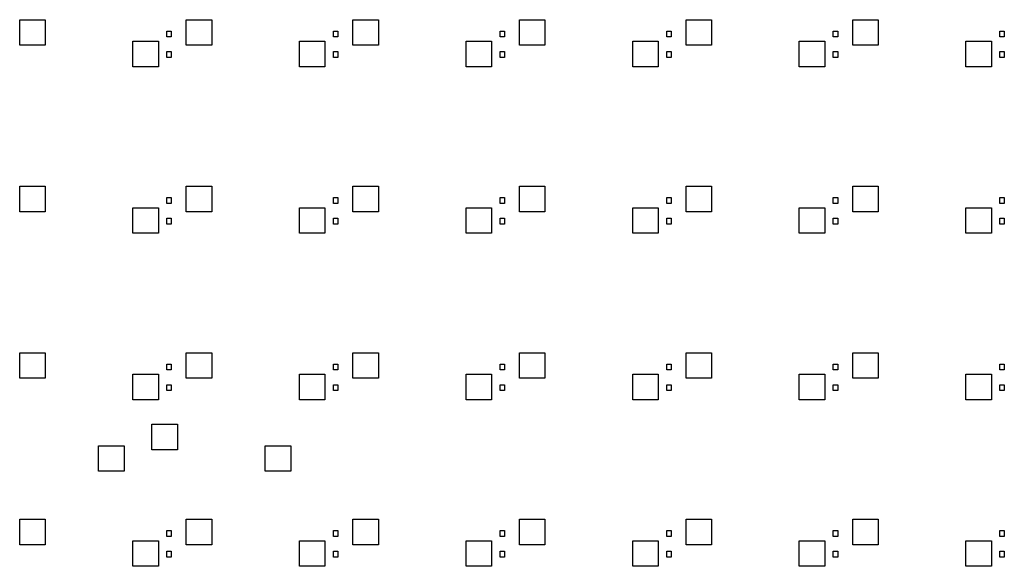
# Model space of a CAD drawing. Extents: x 3.08 to 10.86, y -3.21 to -0.63.
# Tile 10 of 10: x 6.9 to 10.86, y -3.21 to -1.02. Entities that reach past the tile are written whole.
import ezdxf

# ---------------------------------------------------------------- set-up
doc = ezdxf.new("R2010")
doc.units = 0
doc.header["$MEASUREMENT"] = 0
doc.layers.add('BLACK', color=7, linetype='CONTINUOUS')

msp = doc.modelspace()

# ---------------------------------------------------------------- linework, layer by layer
at = {"layer": 'BLACK', "linetype": 'CONTINUOUS'}
for p, q in [((6.90157, -1.11909), (6.90157, -1.01673)), ((6.90157, -1.01673), (7.00393, -1.01673)), ((7.00393, -1.01673), (7.00393, -1.11909)), ((7.57086, -1.11909), (7.57086, -1.01673)), ((7.57086, -1.01673), (7.67322, -1.01673)), ((7.67322, -1.01673), (7.67322, -1.11909)), ((8.24015, -1.11909), (8.24015, -1.01673)), ((8.24015, -1.01673), (8.34252, -1.01673)), ((8.34252, -1.01673), (8.34252, -1.11909)), ((8.90944, -1.11909), (8.90944, -1.01673)), ((8.90944, -1.01673), (9.01181, -1.01673)), ((9.01181, -1.01673), (9.01181, -1.11909)), ((9.57874, -1.11909), (9.57874, -1.01673)), ((9.57874, -1.01673), (9.6811, -1.01673)), ((9.6811, -1.01673), (9.6811, -1.11909)), ((10.248, -1.11909), (10.248, -1.01673)), ((10.248, -1.01673), (10.3504, -1.01673)), ((10.3504, -1.01673), (10.3504, -1.11909)), ((7.49278, -1.08596), (7.49278, -1.06234)), ((7.49278, -1.06234), (7.5105, -1.06234)), ((7.5105, -1.06234), (7.5105, -1.08596)), ((8.16207, -1.08596), (8.16207, -1.06234)), ((8.16207, -1.06234), (8.17979, -1.06234)), ((8.17979, -1.06234), (8.17979, -1.08596)), ((8.83136, -1.08596), (8.83136, -1.06234)), ((8.83136, -1.06234), (8.84908, -1.06234)), ((8.84908, -1.06234), (8.84908, -1.08596)), ((9.50065, -1.08596), (9.50065, -1.06234)), ((9.50065, -1.06234), (9.51837, -1.06234)), ((9.51837, -1.06234), (9.51837, -1.08596)), ((10.1699, -1.08596), (10.1699, -1.06234)), ((10.1699, -1.06234), (10.1877, -1.06234)), ((10.1877, -1.06234), (10.1877, -1.08596)), ((10.8392, -1.08596), (10.8392, -1.06234)), ((10.8392, -1.06234), (10.857, -1.06234)), ((10.857, -1.06234), (10.857, -1.08596)), ((7.3563, -1.20571), (7.3563, -1.10335)), ((7.3563, -1.10335), (7.45866, -1.10335)), ((7.45866, -1.10335), (7.45866, -1.20571)), ((7.5105, -1.08596), (7.49278, -1.08596)), ((8.02559, -1.20571), (8.02559, -1.10335)), ((8.02559, -1.10335), (8.12795, -1.10335)), ((8.12795, -1.10335), (8.12795, -1.20571)), ((8.17979, -1.08596), (8.16207, -1.08596)), ((8.69488, -1.20571), (8.69488, -1.10335)), ((8.69488, -1.10335), (8.79724, -1.10335)), ((8.79724, -1.10335), (8.79724, -1.20571)), ((8.84908, -1.08596), (8.83136, -1.08596)), ((9.36417, -1.20571), (9.36417, -1.10335)), ((9.36417, -1.10335), (9.46653, -1.10335)), ((9.46653, -1.10335), (9.46653, -1.20571)), ((9.51837, -1.08596), (9.50065, -1.08596)), ((10.0335, -1.20571), (10.0335, -1.10335)), ((10.0335, -1.10335), (10.1358, -1.10335)), ((10.1358, -1.10335), (10.1358, -1.20571)), ((10.1877, -1.08596), (10.1699, -1.08596)), ((10.7028, -1.20571), (10.7028, -1.10335)), ((10.7028, -1.10335), (10.8051, -1.10335)), ((10.8051, -1.10335), (10.8051, -1.20571)), ((10.857, -1.08596), (10.8392, -1.08596)), ((7.00393, -1.11909), (6.90157, -1.11909)), ((7.49278, -1.16863), (7.49278, -1.14501)), ((7.49278, -1.14501), (7.5105, -1.14501)), ((7.5105, -1.14501), (7.5105, -1.16863)), ((7.67322, -1.11909), (7.57086, -1.11909)), ((8.16207, -1.16863), (8.16207, -1.14501)), ((8.16207, -1.14501), (8.17979, -1.14501)), ((8.17979, -1.14501), (8.17979, -1.16863)), ((8.34252, -1.11909), (8.24015, -1.11909)), ((8.83136, -1.16863), (8.83136, -1.14501)), ((8.83136, -1.14501), (8.84908, -1.14501)), ((8.84908, -1.14501), (8.84908, -1.16863)), ((9.01181, -1.11909), (8.90944, -1.11909)), ((9.50065, -1.16863), (9.50065, -1.14501)), ((9.50065, -1.14501), (9.51837, -1.14501)), ((9.51837, -1.14501), (9.51837, -1.16863)), ((9.6811, -1.11909), (9.57874, -1.11909)), ((10.1699, -1.16863), (10.1699, -1.14501)), ((10.1699, -1.14501), (10.1877, -1.14501)), ((10.1877, -1.14501), (10.1877, -1.16863)), ((10.3504, -1.11909), (10.248, -1.11909)), ((10.8392, -1.16863), (10.8392, -1.14501)), ((10.8392, -1.14501), (10.857, -1.14501)), ((10.857, -1.14501), (10.857, -1.16863)), ((7.5105, -1.16863), (7.49278, -1.16863)), ((8.17979, -1.16863), (8.16207, -1.16863)), ((8.84908, -1.16863), (8.83136, -1.16863)), ((9.51837, -1.16863), (9.50065, -1.16863)), ((10.1877, -1.16863), (10.1699, -1.16863)), ((10.857, -1.16863), (10.8392, -1.16863)), ((7.45866, -1.20571), (7.3563, -1.20571)), ((8.12795, -1.20571), (8.02559, -1.20571)), ((8.79724, -1.20571), (8.69488, -1.20571)), ((9.46653, -1.20571), (9.36417, -1.20571)), ((10.1358, -1.20571), (10.0335, -1.20571)), ((10.8051, -1.20571), (10.7028, -1.20571)), ((6.90157, -1.78839), (6.90157, -1.68602)), ((6.90157, -1.68602), (7.00393, -1.68602)), ((7.00393, -1.68602), (7.00393, -1.78839)), ((7.57086, -1.78839), (7.57086, -1.68602)), ((7.57086, -1.68602), (7.67322, -1.68602)), ((7.67322, -1.68602), (7.67322, -1.78839)), ((8.24015, -1.78839), (8.24015, -1.68602)), ((8.24015, -1.68602), (8.34252, -1.68602)), ((8.34252, -1.68602), (8.34252, -1.78839)), ((8.90944, -1.78839), (8.90944, -1.68602)), ((8.90944, -1.68602), (9.01181, -1.68602)), ((9.01181, -1.68602), (9.01181, -1.78839)), ((9.57874, -1.78839), (9.57874, -1.68602)), ((9.57874, -1.68602), (9.6811, -1.68602)), ((9.6811, -1.68602), (9.6811, -1.78839)), ((10.248, -1.78839), (10.248, -1.68602)), ((10.248, -1.68602), (10.3504, -1.68602)), ((10.3504, -1.68602), (10.3504, -1.78839)), ((7.49278, -1.75525), (7.49278, -1.73163)), ((7.49278, -1.73163), (7.5105, -1.73163)), ((7.5105, -1.73163), (7.5105, -1.75525)), ((8.16207, -1.75525), (8.16207, -1.73163)), ((8.16207, -1.73163), (8.17979, -1.73163)), ((8.17979, -1.73163), (8.17979, -1.75525)), ((8.83136, -1.75525), (8.83136, -1.73163)), ((8.83136, -1.73163), (8.84908, -1.73163)), ((8.84908, -1.73163), (8.84908, -1.75525)), ((9.50065, -1.75525), (9.50065, -1.73163)), ((9.50065, -1.73163), (9.51837, -1.73163)), ((9.51837, -1.73163), (9.51837, -1.75525)), ((10.1699, -1.75525), (10.1699, -1.73163)), ((10.1699, -1.73163), (10.1877, -1.73163)), ((10.1877, -1.73163), (10.1877, -1.75525)), ((10.8392, -1.75525), (10.8392, -1.73163)), ((10.8392, -1.73163), (10.857, -1.73163)), ((10.857, -1.73163), (10.857, -1.75525)), ((7.3563, -1.875), (7.3563, -1.77264)), ((7.3563, -1.77264), (7.45866, -1.77264)), ((7.45866, -1.77264), (7.45866, -1.875)), ((7.5105, -1.75525), (7.49278, -1.75525)), ((8.02559, -1.875), (8.02559, -1.77264)), ((8.02559, -1.77264), (8.12795, -1.77264)), ((8.12795, -1.77264), (8.12795, -1.875)), ((8.17979, -1.75525), (8.16207, -1.75525)), ((8.69488, -1.875), (8.69488, -1.77264)), ((8.69488, -1.77264), (8.79724, -1.77264)), ((8.79724, -1.77264), (8.79724, -1.875)), ((8.84908, -1.75525), (8.83136, -1.75525)), ((9.36417, -1.875), (9.36417, -1.77264)), ((9.36417, -1.77264), (9.46653, -1.77264)), ((9.46653, -1.77264), (9.46653, -1.875)), ((9.51837, -1.75525), (9.50065, -1.75525)), ((10.0335, -1.875), (10.0335, -1.77264)), ((10.0335, -1.77264), (10.1358, -1.77264)), ((10.1358, -1.77264), (10.1358, -1.875)), ((10.1877, -1.75525), (10.1699, -1.75525)), ((10.7028, -1.875), (10.7028, -1.77264)), ((10.7028, -1.77264), (10.8051, -1.77264)), ((10.8051, -1.77264), (10.8051, -1.875)), ((10.857, -1.75525), (10.8392, -1.75525)), ((7.00393, -1.78839), (6.90157, -1.78839)), ((7.49278, -1.83793), (7.49278, -1.8143)), ((7.49278, -1.8143), (7.5105, -1.8143)), ((7.5105, -1.8143), (7.5105, -1.83793)), ((7.67322, -1.78839), (7.57086, -1.78839)), ((8.16207, -1.83793), (8.16207, -1.8143)), ((8.16207, -1.8143), (8.17979, -1.8143)), ((8.17979, -1.8143), (8.17979, -1.83793)), ((8.34252, -1.78839), (8.24015, -1.78839)), ((8.83136, -1.83793), (8.83136, -1.8143)), ((8.83136, -1.8143), (8.84908, -1.8143)), ((8.84908, -1.8143), (8.84908, -1.83793)), ((9.01181, -1.78839), (8.90944, -1.78839)), ((9.50065, -1.83793), (9.50065, -1.8143)), ((9.50065, -1.8143), (9.51837, -1.8143)), ((9.51837, -1.8143), (9.51837, -1.83793)), ((9.6811, -1.78839), (9.57874, -1.78839)), ((10.1699, -1.83793), (10.1699, -1.8143)), ((10.1699, -1.8143), (10.1877, -1.8143)), ((10.1877, -1.8143), (10.1877, -1.83793)), ((10.3504, -1.78839), (10.248, -1.78839)), ((10.8392, -1.83793), (10.8392, -1.8143)), ((10.8392, -1.8143), (10.857, -1.8143)), ((10.857, -1.8143), (10.857, -1.83793)), ((7.5105, -1.83793), (7.49278, -1.83793)), ((8.17979, -1.83793), (8.16207, -1.83793)), ((8.84908, -1.83793), (8.83136, -1.83793)), ((9.51837, -1.83793), (9.50065, -1.83793)), ((10.1877, -1.83793), (10.1699, -1.83793)), ((10.857, -1.83793), (10.8392, -1.83793)), ((7.45866, -1.875), (7.3563, -1.875)), ((8.12795, -1.875), (8.02559, -1.875)), ((8.79724, -1.875), (8.69488, -1.875)), ((9.46653, -1.875), (9.36417, -1.875)), ((10.1358, -1.875), (10.0335, -1.875)), ((10.8051, -1.875), (10.7028, -1.875)), ((6.90157, -2.45768), (6.90157, -2.35531)), ((6.90157, -2.35531), (7.00393, -2.35531)), ((7.00393, -2.35531), (7.00393, -2.45768)), ((7.57086, -2.45768), (7.57086, -2.35531)), ((7.57086, -2.35531), (7.67322, -2.35531)), ((7.67322, -2.35531), (7.67322, -2.45768)), ((8.24015, -2.45768), (8.24015, -2.35531)), ((8.24015, -2.35531), (8.34252, -2.35531)), ((8.34252, -2.35531), (8.34252, -2.45768)), ((8.90944, -2.45768), (8.90944, -2.35531)), ((8.90944, -2.35531), (9.01181, -2.35531)), ((9.01181, -2.35531), (9.01181, -2.45768)), ((9.57874, -2.45768), (9.57874, -2.35531)), ((9.57874, -2.35531), (9.6811, -2.35531)), ((9.6811, -2.35531), (9.6811, -2.45768)), ((10.248, -2.45768), (10.248, -2.35531)), ((10.248, -2.35531), (10.3504, -2.35531)), ((10.3504, -2.35531), (10.3504, -2.45768)), ((7.49278, -2.42454), (7.49278, -2.40092)), ((7.49278, -2.40092), (7.5105, -2.40092)), ((7.5105, -2.40092), (7.5105, -2.42454)), ((8.16207, -2.42454), (8.16207, -2.40092)), ((8.16207, -2.40092), (8.17979, -2.40092)), ((8.17979, -2.40092), (8.17979, -2.42454)), ((8.83136, -2.42454), (8.83136, -2.40092)), ((8.83136, -2.40092), (8.84908, -2.40092)), ((8.84908, -2.40092), (8.84908, -2.42454)), ((9.50065, -2.42454), (9.50065, -2.40092)), ((9.50065, -2.40092), (9.51837, -2.40092)), ((9.51837, -2.40092), (9.51837, -2.42454)), ((10.1699, -2.42454), (10.1699, -2.40092)), ((10.1699, -2.40092), (10.1877, -2.40092)), ((10.1877, -2.40092), (10.1877, -2.42454)), ((10.8392, -2.42454), (10.8392, -2.40092)), ((10.8392, -2.40092), (10.857, -2.40092)), ((10.857, -2.40092), (10.857, -2.42454)), ((7.3563, -2.54429), (7.3563, -2.44193)), ((7.3563, -2.44193), (7.45866, -2.44193)), ((7.45866, -2.44193), (7.45866, -2.54429)), ((7.5105, -2.42454), (7.49278, -2.42454)), ((8.02559, -2.54429), (8.02559, -2.44193)), ((8.02559, -2.44193), (8.12795, -2.44193)), ((8.12795, -2.44193), (8.12795, -2.54429)), ((8.17979, -2.42454), (8.16207, -2.42454)), ((8.69488, -2.54429), (8.69488, -2.44193)), ((8.69488, -2.44193), (8.79724, -2.44193)), ((8.79724, -2.44193), (8.79724, -2.54429)), ((8.84908, -2.42454), (8.83136, -2.42454)), ((9.36417, -2.54429), (9.36417, -2.44193)), ((9.36417, -2.44193), (9.46653, -2.44193)), ((9.46653, -2.44193), (9.46653, -2.54429)), ((9.51837, -2.42454), (9.50065, -2.42454)), ((10.0335, -2.54429), (10.0335, -2.44193)), ((10.0335, -2.44193), (10.1358, -2.44193)), ((10.1358, -2.44193), (10.1358, -2.54429)), ((10.1877, -2.42454), (10.1699, -2.42454)), ((10.7028, -2.54429), (10.7028, -2.44193)), ((10.7028, -2.44193), (10.8051, -2.44193)), ((10.8051, -2.44193), (10.8051, -2.54429)), ((10.857, -2.42454), (10.8392, -2.42454)), ((7.00393, -2.45768), (6.90157, -2.45768)), ((7.49278, -2.50722), (7.49278, -2.48359)), ((7.49278, -2.48359), (7.5105, -2.48359)), ((7.5105, -2.48359), (7.5105, -2.50722)), ((7.67322, -2.45768), (7.57086, -2.45768)), ((8.16207, -2.50722), (8.16207, -2.48359)), ((8.16207, -2.48359), (8.17979, -2.48359)), ((8.17979, -2.48359), (8.17979, -2.50722)), ((8.34252, -2.45768), (8.24015, -2.45768)), ((8.83136, -2.50722), (8.83136, -2.48359)), ((8.83136, -2.48359), (8.84908, -2.48359)), ((8.84908, -2.48359), (8.84908, -2.50722)), ((9.01181, -2.45768), (8.90944, -2.45768)), ((9.50065, -2.50722), (9.50065, -2.48359)), ((9.50065, -2.48359), (9.51837, -2.48359)), ((9.51837, -2.48359), (9.51837, -2.50722)), ((9.6811, -2.45768), (9.57874, -2.45768)), ((10.1699, -2.50722), (10.1699, -2.48359)), ((10.1699, -2.48359), (10.1877, -2.48359)), ((10.1877, -2.48359), (10.1877, -2.50722)), ((10.3504, -2.45768), (10.248, -2.45768)), ((10.8392, -2.50722), (10.8392, -2.48359)), ((10.8392, -2.48359), (10.857, -2.48359)), ((10.857, -2.48359), (10.857, -2.50722)), ((7.5105, -2.50722), (7.49278, -2.50722)), ((8.17979, -2.50722), (8.16207, -2.50722)), ((8.84908, -2.50722), (8.83136, -2.50722)), ((9.51837, -2.50722), (9.50065, -2.50722)), ((10.1877, -2.50722), (10.1699, -2.50722)), ((10.857, -2.50722), (10.8392, -2.50722)), ((7.45866, -2.54429), (7.3563, -2.54429)), ((8.12795, -2.54429), (8.02559, -2.54429)), ((8.79724, -2.54429), (8.69488, -2.54429)), ((9.46653, -2.54429), (9.36417, -2.54429)), ((10.1358, -2.54429), (10.0335, -2.54429)), ((10.8051, -2.54429), (10.7028, -2.54429)), ((7.43307, -2.74508), (7.43307, -2.64272)), ((7.43307, -2.64272), (7.53543, -2.64272)), ((7.53543, -2.64272), (7.53543, -2.74508)), ((7.2185, -2.83169), (7.2185, -2.72933)), ((7.2185, -2.72933), (7.32086, -2.72933)), ((7.32086, -2.72933), (7.32086, -2.83169)), ((7.53543, -2.74508), (7.43307, -2.74508)), ((7.88779, -2.83169), (7.88779, -2.72933)), ((7.88779, -2.72933), (7.99015, -2.72933)), ((7.99015, -2.72933), (7.99015, -2.83169)), ((7.32086, -2.83169), (7.2185, -2.83169)), ((7.99015, -2.83169), (7.88779, -2.83169)), ((6.90157, -3.12697), (6.90157, -3.0246)), ((6.90157, -3.0246), (7.00393, -3.0246)), ((7.00393, -3.0246), (7.00393, -3.12697)), ((7.57086, -3.12697), (7.57086, -3.0246)), ((7.57086, -3.0246), (7.67322, -3.0246)), ((7.67322, -3.0246), (7.67322, -3.12697)), ((8.24015, -3.12697), (8.24015, -3.0246)), ((8.24015, -3.0246), (8.34252, -3.0246)), ((8.34252, -3.0246), (8.34252, -3.12697)), ((8.90944, -3.12697), (8.90944, -3.0246)), ((8.90944, -3.0246), (9.01181, -3.0246)), ((9.01181, -3.0246), (9.01181, -3.12697)), ((9.57874, -3.12697), (9.57874, -3.0246)), ((9.57874, -3.0246), (9.6811, -3.0246)), ((9.6811, -3.0246), (9.6811, -3.12697)), ((10.248, -3.12697), (10.248, -3.0246)), ((10.248, -3.0246), (10.3504, -3.0246)), ((10.3504, -3.0246), (10.3504, -3.12697)), ((7.49278, -3.09383), (7.49278, -3.07021)), ((7.49278, -3.07021), (7.5105, -3.07021)), ((7.5105, -3.07021), (7.5105, -3.09383)), ((8.16207, -3.09383), (8.16207, -3.07021)), ((8.16207, -3.07021), (8.17979, -3.07021)), ((8.17979, -3.07021), (8.17979, -3.09383)), ((8.83136, -3.09383), (8.83136, -3.07021)), ((8.83136, -3.07021), (8.84908, -3.07021)), ((8.84908, -3.07021), (8.84908, -3.09383)), ((9.50065, -3.09383), (9.50065, -3.07021)), ((9.50065, -3.07021), (9.51837, -3.07021)), ((9.51837, -3.07021), (9.51837, -3.09383)), ((10.1699, -3.09383), (10.1699, -3.07021)), ((10.1699, -3.07021), (10.1877, -3.07021)), ((10.1877, -3.07021), (10.1877, -3.09383)), ((10.8392, -3.09383), (10.8392, -3.07021)), ((10.8392, -3.07021), (10.857, -3.07021)), ((10.857, -3.07021), (10.857, -3.09383)), ((7.3563, -3.21358), (7.3563, -3.11122)), ((7.3563, -3.11122), (7.45866, -3.11122)), ((7.45866, -3.11122), (7.45866, -3.21358)), ((7.5105, -3.09383), (7.49278, -3.09383)), ((8.02559, -3.21358), (8.02559, -3.11122)), ((8.02559, -3.11122), (8.12795, -3.11122)), ((8.12795, -3.11122), (8.12795, -3.21358)), ((8.17979, -3.09383), (8.16207, -3.09383)), ((8.69488, -3.21358), (8.69488, -3.11122)), ((8.69488, -3.11122), (8.79724, -3.11122)), ((8.79724, -3.11122), (8.79724, -3.21358)), ((8.84908, -3.09383), (8.83136, -3.09383)), ((9.36417, -3.21358), (9.36417, -3.11122)), ((9.36417, -3.11122), (9.46653, -3.11122)), ((9.46653, -3.11122), (9.46653, -3.21358)), ((9.51837, -3.09383), (9.50065, -3.09383)), ((10.0335, -3.21358), (10.0335, -3.11122)), ((10.0335, -3.11122), (10.1358, -3.11122)), ((10.1358, -3.11122), (10.1358, -3.21358)), ((10.1877, -3.09383), (10.1699, -3.09383)), ((10.7028, -3.21358), (10.7028, -3.11122)), ((10.7028, -3.11122), (10.8051, -3.11122)), ((10.8051, -3.11122), (10.8051, -3.21358)), ((10.857, -3.09383), (10.8392, -3.09383)), ((7.00393, -3.12697), (6.90157, -3.12697)), ((7.49278, -3.17651), (7.49278, -3.15289)), ((7.49278, -3.15289), (7.5105, -3.15289)), ((7.5105, -3.15289), (7.5105, -3.17651)), ((7.67322, -3.12697), (7.57086, -3.12697)), ((8.16207, -3.17651), (8.16207, -3.15289)), ((8.16207, -3.15289), (8.17979, -3.15289)), ((8.17979, -3.15289), (8.17979, -3.17651)), ((8.34252, -3.12697), (8.24015, -3.12697)), ((8.83136, -3.17651), (8.83136, -3.15289)), ((8.83136, -3.15289), (8.84908, -3.15289)), ((8.84908, -3.15289), (8.84908, -3.17651)), ((9.01181, -3.12697), (8.90944, -3.12697)), ((9.50065, -3.17651), (9.50065, -3.15289)), ((9.50065, -3.15289), (9.51837, -3.15289)), ((9.51837, -3.15289), (9.51837, -3.17651)), ((9.6811, -3.12697), (9.57874, -3.12697)), ((10.1699, -3.17651), (10.1699, -3.15289)), ((10.1699, -3.15289), (10.1877, -3.15289)), ((10.1877, -3.15289), (10.1877, -3.17651)), ((10.3504, -3.12697), (10.248, -3.12697)), ((10.8392, -3.17651), (10.8392, -3.15289)), ((10.8392, -3.15289), (10.857, -3.15289)), ((10.857, -3.15289), (10.857, -3.17651)), ((7.5105, -3.17651), (7.49278, -3.17651)), ((8.17979, -3.17651), (8.16207, -3.17651)), ((8.84908, -3.17651), (8.83136, -3.17651)), ((9.51837, -3.17651), (9.50065, -3.17651)), ((10.1877, -3.17651), (10.1699, -3.17651)), ((10.857, -3.17651), (10.8392, -3.17651)), ((7.45866, -3.21358), (7.3563, -3.21358)), ((8.12795, -3.21358), (8.02559, -3.21358)), ((8.79724, -3.21358), (8.69488, -3.21358)), ((9.46653, -3.21358), (9.36417, -3.21358)), ((10.1358, -3.21358), (10.0335, -3.21358)), ((10.8051, -3.21358), (10.7028, -3.21358))]:
    msp.add_line(p, q, dxfattribs=at)

doc.saveas('drawing.dxf')
